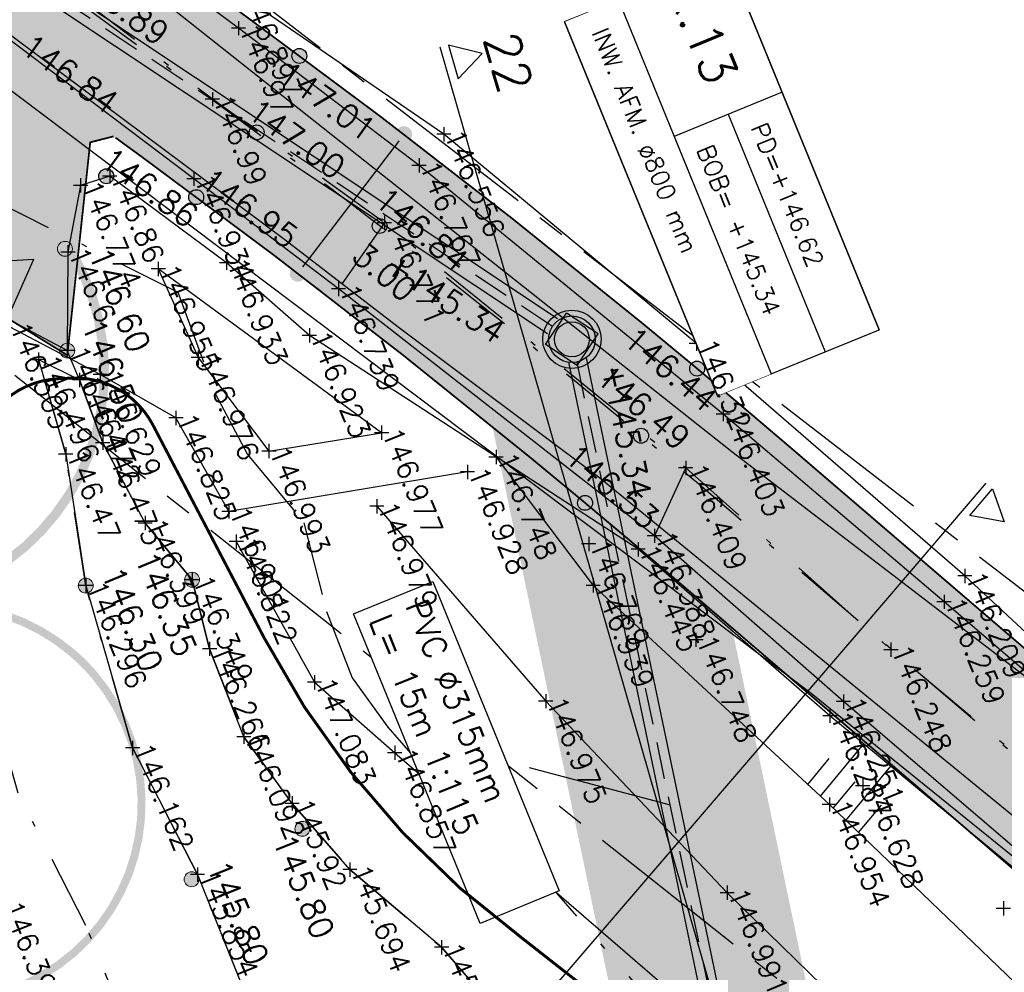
# Model space of a CAD drawing. Header units: metres. Extents: x 189938 to 192675, y 307646 to 311153.
# Tile 33 of 100: x 191644 to 191661, y 309128 to 309144. Entities that reach past the tile are written whole.
import ezdxf

# ---------------------------------------------------------------- set-up
doc = ezdxf.new("R2010")
doc.units = ezdxf.units.M
doc.set_wipeout_variables(frame=1)
for name, pattern in [('1-200 CENTER', [4.28625, 2.8575, -0.47625, 0.47625, -0.47625]), ('1-200 DASHDOT', [2.54, 1.27, -0.635, 0, -0.635]), ('1-200 HIDDEN', [0.9525, 0.635, -0.3175])]:
    doc.linetypes.add(name, pattern=pattern)
for name, color, linetype in [('PH-BEST-BOOM-HANDHAVEN', 98, 'Continuous'), ('PH-BEST-KADASTRALE-GRENS', 240, '1-200 CENTER'), ('PH-BEST-KANTVERHARDING', 252, 'Continuous'), ('PH-BEST-KL-LAAGSPANNING-ENEXIS', 12, '1-200 LAAGSPANNING'), ('PH-BEST-TALUD', 8, 'Continuous'), ('PH-HULPLIJNEN-DPROF', 6, '1-200 DASHDOT'), ('PH-HULPLIJNEN-LPROF', 3, '1-200 DASHDOT'), ('PH-INM-DOORGANG VERWIJDEREN', 240, '1-200 FENCELINE2'), ('PH-INM-HOOGTE', 30, 'Continuous'), ('PH-INM-HOOGTE-AANDUIDING', 30, 'Continuous'), ('PH-INM-KRUIN', 8, 'Continuous'), ('PH-INM-MIDDENLIJN-TALUD', 8, 'Continuous'), ('PH-INM-ONVERHARD', 8, 'Continuous'), ('PH-INM-RASTERHEKWERK HANDHaven', 6, '1-200 HEKWERK'), ('PH-INM-RASTERHEKWERK verwijderen', 240, '1-200 HEKWERK'), ('PH-INM-TEEN', 8, 'Continuous'), ('PH-INM-VLAKVERDICHTINGSLIJN', 8, 'Continuous'), ('PH-INM-WEGAS', 6, '1-200 DASHDOT'), ('PH-NIEUW-AAND-DPROF', 3, 'Continuous'), ('PH-NIEUW-BEPLANTING-GAZON-BERM', 75, 'Continuous'), ('PH-NIEUW-HALFVERHARDING', 9, 'Continuous'), ('PH-NIEUW-HOOGTES', 150, 'Continuous'), ('PH-NIEUW-MAATVOERING', 2, 'Continuous'), ('PH-NIEUW-TEKST', 7, 'Continuous'), ('PH-NIEUW-WEGAS', 2, '1-200 DASHDOT'), ('PH-ONTWERP-WATERBUFFER', 7, 'Continuous'), ('PH-OPBREEK-GAZON-BERM', 75, 'Continuous'), ('PH-OPBREEK-HALFVERHARDING', 252, 'Continuous'), ('PH-RIO-PUT-RWA', 150, 'Continuous'), ('PH-RIO-PUTRAND', 7, 'Continuous'), ('PH-RIO-STRENG-RWA', 150, 'Continuous'), ('PH-RIO-TEKST', 7, 'Continuous'), ('PH-RIO-TEKST-PUTTENSTAAT', 7, 'Continuous'), ('PH-RIO-VLOEIVLAKHOOGTE', 7, 'Continuous')]:
    doc.layers.add(name, color=color, linetype=linetype)
doc.layers.add('PH-BEST-HOOGTE', color=20, linetype='Continuous', lineweight=9)
doc.layers.add('PH-NIEUW - ASFALT XIJKANT', color=115, linetype='Continuous', lineweight=18)
doc.styles.add('1-200', font='romans.shx', dxfattribs={"height": 0.4})
doc.styles.add('ROMANS', font='romans.shx')
doc.linetypes.add('1-200 FENCELINE2', pattern='A,1.27,-0.508,[132,ltypeshp.shx,S=0.508,R=0,X=-0.508,Y=0],-0.508,5.08', length=7.366)
doc.linetypes.add('1-200 HEKWERK', pattern='A,1.5,-0.4,["X",ROMANS,S=0.24,R=0,X=-0.275,Y=-0.12],-0.05', length=1.95)
doc.linetypes.add('1-200 LAAGSPANNING', pattern='A,1.5,-0.6,["LS",ROMANS,S=0.24,R=0,X=-0.45,Y=-0.12],-0.05', length=2.15)
doc.dimstyles.new('BEMATING200', dxfattribs={"dimtxt": 0.4, "dimasz": 0.28, "dimexe": 0.5, "dimexo": 0.1, "dimgap": 0.4, "dimtad": 1, "dimlfac": -0.1, "dimzin": 0, "dimdsep": 46, "dimtxsty": '1-200', "dimblk": 'DOT', "dimcen": 0.09, "dimclrd": 8, "dimclre": 8, "dimclrt": 256, "dimadec": 3, "dimazin": 0, "dimtfac": 1, "dimtmove": 2, "dimatfit": 3, "dimfxl": 1, "dimtolj": 1, "dimtzin": 0, "dimarcsym": 0})

# ---------------------------------------------------------------- blocks, each defined once
blk = doc.blocks.new('*U50')
at = {"const_width": 0.08}
blk.add_lwpolyline([(1.2929, 1.5259, 24.202564), (1.5262, 1.2925, 0.041318)], format="xyb", close=True, dxfattribs=at)
at = {"linetype": 'Continuous', "const_width": 0.25}
blk.add_lwpolyline([(-0.125, 0, 1), (0.125, 0, 1)], format="xyb", close=True, dxfattribs=at)
blk = doc.blocks.new('*U42')
for p, q in [((6.928, 1), (6.928, -1)), ((0, 0), (0, -1))]:
    blk.add_line(p, q)
blk.add_lwpolyline([(0, 2), (6.928, 2), (6.928, -1), (0, -1)], close=True)
blk.add_wipeout([(0, 2), (6.928, 2), (6.928, -1), (0, -1)])
for p, q in [((2.528, 2), (2.528, 0)), ((2.528, 1), (6.928, 1)), ((2.528, 0), (6.928, 0)), ((0, -1), (6.928, -1))]:
    blk.add_line(p, q)
blk.add_lwpolyline([(0, 2), (0, 0), (6.928, 0), (6.928, 2)], close=True)
at = {"style": 'ROMANS'}
for tag, p, height in [('PD', (2.877, 1.265), 0.3), ('P.NR', (0.139, 0.828), 0.6), ('BOB', (2.877, 0.265), 0.3), ('INW.AFM.', (0.338, -0.643), 0.3)]:
    blk.add_attdef(tag, p, '', height=height, dxfattribs=at)
blk = doc.blocks.new('Materialisatie')
blk.add_solid([(-1.04, 0.173), (-1.04, -0.173), (0, 0)])
at = {"style": 'ROMANS'}
blk.add_attdef('MATERIALISATIE', (-2.631, 0.657), '', height=0.4, dxfattribs=at)
blk = doc.blocks.new('Hoogtepunt')
h = blk.add_hatch(color=256)
edge = h.paths.add_edge_path()
edge.add_arc((0, 0), 0.128, 0, 360)
blk.add_circle((0, 0), 0.128)
blk = doc.blocks.new('*U31')
for p, q in [((-0.325, 0.325), (-0.325, -0.325)), ((-0.325, 0.325), (0.325, 0.325)), ((0.325, 0.325), (0.325, -0.325)), ((-0.325, -0.325), (0.325, -0.325))]:
    blk.add_line(p, q)
blk.add_circle((0, 0), 0.3)
blk = doc.blocks.new('_Dot')
at = {"color": 0, "linetype": 'ByBlock', "lineweight": -2}
blk.add_line((-0.5, 0), (-1, 0), dxfattribs=at)
at = {"color": 0, "linetype": 'ByBlock', "const_width": 0.5}
blk.add_lwpolyline([(-0.25, 0, 1), (0.25, 0, 1)], format="xyb", close=True, dxfattribs=at)
blk = doc.blocks.new('*D112')
at = {"layer": 'Defpoints', "color": 0, "transparency": 16777216}
for p in [(191650.26, 309142.226), (191650.26, 309142.226), (191648.442, 309139.84)]:
    blk.add_point(p, dxfattribs=at)
at = {"layer": 'PH-NIEUW-MAATVOERING', "color": 8, "lineweight": -2, "transparency": 16777216}
for p, q in [((191650.34, 309142.165), (191650.658, 309141.923)), ((191648.612, 309140.062), (191650.091, 309142.003)), ((191648.522, 309139.779), (191648.84, 309139.537))]:
    blk.add_line(p, q, dxfattribs=at)
at = {"layer": 'PH-NIEUW-MAATVOERING', "color": 8, "lineweight": -2, "transparency": 16777216, "xscale": 0.28, "yscale": 0.28, "zscale": 0.28}
for p, rotation in [((191650.26, 309142.226), 52.6925906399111), ((191648.442, 309139.84), 232.6925906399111)]:
    blk.add_blockref('_Dot', p, dxfattribs=dict(at, rotation=rotation))
at = {"layer": 'PH-NIEUW-MAATVOERING', "transparency": 16777216, "insert": (191649.926, 309139.865), "char_height": 0.4, "attachment_point": 5, "rotation": 320, "style": '1-200'}
blk.add_mtext('\\A1;3.00', dxfattribs=at)

msp = doc.modelspace()

# ---------------------------------------------------------------- hatches: boundary and pattern name
at = {"layer": 'PH-NIEUW-BEPLANTING-GAZON-BERM', "transparency": 33554534}
h = msp.add_hatch(color=256, dxfattribs=at)
h.dxf.hatch_style = 1
edge = h.paths.add_edge_path()
edge.add_line((191657.044, 309122.57), (191657.142, 309122.59))
edge.add_line((191657.142, 309122.59), (191657.166, 309122.476))
edge.add_arc((191661.935, 309123.473), 4.873, 191.8057, 216.8739)
edge.add_line((191658.037, 309120.549), (191657.957, 309120.489))
edge.add_line((191657.957, 309120.489), (191658.891, 309119.396))
edge.add_line((191658.891, 309119.396), (191655.887, 309133.762))
edge.add_line((191655.887, 309133.762), (191654.938, 309134.576))
edge.add_arc((191558.244, 309021.871), 148.5, 49.37229, 50.63861)
edge.add_arc((191558.244, 309021.871), 148.5, 50.63861, 50.95965)
edge.add_line((191651.779, 309137.212), (191654.445, 309124.463))
edge.add_line((191654.445, 309124.463), (191655.965, 309122.842))
edge.add_line((191655.965, 309122.842), (191655.736, 309123.93))
edge.add_line((191655.736, 309123.93), (191656.715, 309124.135))
edge.add_line((191656.715, 309124.135), (191657.044, 309122.57))
at = {"layer": 'PH-NIEUW-HALFVERHARDING', "transparency": 33554559}
h = msp.add_hatch(color=41, dxfattribs=at)
h.dxf.hatch_style = 1
h.paths.add_polyline_path([(191643.803, 309143.271), (191637.289, 309148.026), (191639.057, 309150.449), (191645.572, 309145.694)])
edge = h.paths.add_edge_path()
edge.add_line((191618, 309164.04), (191616.355, 309161.531))
edge.add_arc((191698.596, 309288.766), 151.5, 237.12232, 238.70875)
edge.add_line((191619.909, 309159.303), (191627.888, 309154.453))
edge.add_arc((191576.728, 309070.281), 98.5, 53.87576, 58.70875, ccw=False)
edge.add_line((191634.798, 309149.844), (191637.289, 309148.026))
edge.add_line((191637.289, 309148.026), (191639.057, 309150.449))
edge.add_line((191639.057, 309150.449), (191636.566, 309152.267))
edge.add_arc((191576.728, 309070.281), 101.5, 53.87576, 58.70875)
edge.add_line((191629.446, 309157.017), (191621.467, 309161.867))
edge.add_arc((191698.596, 309288.766), 148.5, 237.12997, 238.70875, ccw=False)
h = msp.add_hatch(color=41, dxfattribs=at)
h.dxf.hatch_style = 1
h.paths.add_polyline_path([(191644.486, 309138.437), (191644.879, 309142.09), (191645.281, 309142.192), (191643.97, 309143.149), (191640.527, 309145.663), (191640.318, 309145.815), (191641.369, 309143.449), (191642.286, 309139.804)])
h = msp.add_hatch(color=41, dxfattribs=at)
h.dxf.hatch_style = 1
edge = h.paths.add_edge_path()
edge.add_line((191672.118, 309120.889), (191668.113, 309123.569))
edge.add_arc((191685.63, 309149.749), 31.5, 229.3723, 236.2136, ccw=False)
edge.add_line((191665.119, 309125.842), (191654.938, 309134.576))
edge.add_arc((191558.244, 309021.871), 148.5, 49.37229, 50.63861)
edge.add_arc((191558.244, 309021.871), 148.5, 50.63861, 53.87576)
edge.add_line((191645.79, 309141.821), (191643.803, 309143.271))
edge.add_line((191643.803, 309143.271), (191645.572, 309145.694))
edge.add_line((191645.572, 309145.694), (191647.559, 309144.244))
edge.add_arc((191558.244, 309021.871), 151.5, 50.63861, 53.87576, ccw=False)
edge.add_arc((191558.244, 309021.871), 151.5, 49.37229, 50.63861, ccw=False)
edge.add_line((191656.892, 309136.853), (191667.072, 309128.119))
edge.add_arc((191685.63, 309149.749), 28.5, 229.3723, 236.2136)
edge.add_line((191669.781, 309126.062), (191673.786, 309123.382))
edge.add_line((191673.786, 309123.382), (191672.118, 309120.889))
at = {"layer": 'PH-OPBREEK-GAZON-BERM', "transparency": 33554559}
h = msp.add_hatch(color=256, dxfattribs=at)
h.dxf.hatch_style = 1
h.paths.add_polyline_path([(191644.486, 309138.437), (191644.879, 309142.09), (191645.281, 309142.192), (191643.97, 309143.149), (191640.527, 309145.663), (191640.318, 309145.815), (191641.369, 309143.449), (191642.286, 309139.804)])
at = {"layer": 'PH-OPBREEK-GAZON-BERM', "transparency": 33554585}
h = msp.add_hatch(color=256, dxfattribs=at)
h.dxf.hatch_style = 1
h.paths.add_polyline_path([(191655.782, 309134.265), (191654.557, 309135.34), (191651.704, 309137.569), (191654.445, 309124.463), (191655.211, 309123.696), (191656.052, 309122.738), (191656.997, 309121.609), (191657.816, 309120.632), (191658.891, 309119.396)])
at = {"layer": 'PH-OPBREEK-HALFVERHARDING'}
h = msp.add_hatch(dxfattribs=at)
h.set_pattern_fill('AR-CONC', color=256, scale=0.0025)
h.set_pattern_definition([(50, (190983.91485, 307878.36055), (0.45546167, -0.03984771), [0.047625, -0.523875]), (355, (190983.91485, 307878.36055), (-0.08810855, 0.47764211), [0.0381, -0.41910146]), (100.451445, (190983.9528, 307878.35723), (0.36735312, 0.43779438), [0.04047502, -0.44522561]), (46.1842, (190983.91485, 307878.48755), (0.6776976, -0.10510582), [0.0714375, -0.7858125]), (96.635558, (190983.9713, 307878.4788), (0.59351034, 0.6185653), [0.06071256, -0.66783902]), (351.18415, (190983.91485, 307878.48755), (0.59351034, 0.6185653), [0.05714992, -0.62864933]), (21, (190983.97835, 307878.4558), (0.37903598, -0.255662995), [0.047625, -0.523875]), (326, (190983.97835, 307878.4558), (0.15450507, 0.46046992), [0.0381, -0.4191]), (71.451445, (190984.00993, 307878.4345), (0.53354105, 0.20480692), [0.04047502, -0.44522484]), (37.5, (190983.91485, 307878.36055), (0.007721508, 0.211387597), [0, -0.41402, 0, -0.42545, 0, -0.4206875]), (7.5, (190983.91485, 307878.36055), (0.167049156, 0.250451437), [0, -0.24257, 0, -0.404495, 0, -0.1603375]), (327.5, (190983.77324, 307878.36055), (0.338976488, -0.01432186), [0, -0.15875, 0, -0.4953, 0, -0.657225]), (317.5, (190983.70974, 307878.36055), (0.370322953, 0.06356623), [0, -0.206375, 0, -0.32893, 0, -0.466725])])
edge = h.paths.add_edge_path()
edge.add_line((191496.165, 309306.582), (191494.837, 309304.83))
edge.add_line((191494.837, 309304.83), (191500.908, 309300.229))
edge.add_line((191500.908, 309300.229), (191506.868, 309295.289))
edge.add_line((191506.868, 309295.289), (191512.558, 309290.029))
edge.add_line((191512.558, 309290.029), (191518.603, 309283.962))
edge.add_line((191518.603, 309283.962), (191523.12, 309279.205))
edge.add_line((191523.12, 309279.205), (191525.281, 309276.635))
edge.add_line((191525.281, 309276.635), (191530.765, 309270.327))
edge.add_line((191530.765, 309270.327), (191532.93, 309267.632))
edge.add_line((191532.93, 309267.632), (191535.724, 309264.242))
edge.add_line((191535.724, 309264.242), (191537.549, 309261.428))
edge.add_line((191537.549, 309261.428), (191540.038, 309257.553))
edge.add_line((191540.038, 309257.553), (191542.62, 309252.15))
edge.add_line((191542.62, 309252.15), (191546.331, 309242.745))
edge.add_line((191546.331, 309242.745), (191550.709, 309231.693))
edge.add_line((191550.709, 309231.693), (191555, 309223.663))
edge.add_line((191555, 309223.663), (191561.126, 309215.46))
edge.add_line((191561.126, 309215.46), (191570.549, 309203.772))
edge.add_line((191570.549, 309203.772), (191575.759, 309197.873))
edge.add_line((191575.759, 309197.873), (191583.056, 309189.991))
edge.add_line((191583.056, 309189.991), (191588.738, 309184.144))
edge.add_line((191588.738, 309184.144), (191596.833, 309176.977))
edge.add_line((191596.833, 309176.977), (191604.477, 309170.38))
edge.add_line((191604.477, 309170.38), (191609.719, 309166.306))
edge.add_line((191609.719, 309166.306), (191616.353, 309161.659))
edge.add_line((191616.353, 309161.659), (191622.396, 309158.023))
edge.add_line((191622.396, 309158.023), (191627.5, 309154.942))
edge.add_line((191627.5, 309154.942), (191637.145, 309148.394))
edge.add_line((191637.145, 309148.394), (191640.767, 309145.914))
edge.add_line((191640.767, 309145.914), (191646.656, 309141.466))
edge.add_line((191646.656, 309141.466), (191649.139, 309139.574))
edge.add_line((191649.139, 309139.574), (191654.557, 309135.34))
edge.add_line((191654.557, 309135.34), (191657.798, 309132.495))
edge.add_line((191657.798, 309132.495), (191661.881, 309129.005))
edge.add_line((191661.881, 309129.005), (191668.746, 309123.319))
edge.add_line((191668.746, 309123.319), (191671.77, 309121.214))
edge.add_line((191671.77, 309121.214), (191673.98, 309119.645))
edge.add_line((191673.98, 309119.645), (191675.464, 309122.818))
edge.add_line((191675.464, 309122.818), (191673.152, 309123.705))
edge.add_line((191673.152, 309123.705), (191670.702, 309125.302))
edge.add_line((191670.702, 309125.302), (191663.035, 309131.199))
edge.add_line((191663.035, 309131.199), (191659.526, 309134.207))
edge.add_line((191659.526, 309134.207), (191655.737, 309137.429))
edge.add_line((191655.737, 309137.429), (191650.52, 309141.694))
edge.add_line((191650.52, 309141.694), (191647.423, 309144.047))
edge.add_line((191647.423, 309144.047), (191643.04, 309147.297))
edge.add_line((191643.04, 309147.297), (191637.834, 309151.119))
edge.add_line((191637.834, 309151.119), (191629.015, 309157.031))
edge.add_line((191629.015, 309157.031), (191623.481, 309160.352))
edge.add_line((191623.481, 309160.352), (191618.571, 309163.465))
edge.add_line((191618.571, 309163.465), (191610.484, 309168.791))
edge.add_line((191610.484, 309168.791), (191606.073, 309172.074))
edge.add_line((191606.073, 309172.074), (191597.997, 309179.085))
edge.add_line((191597.997, 309179.085), (191591.377, 309185.108))
edge.add_line((191591.377, 309185.108), (191588.287, 309188.232))
edge.add_arc((191850.924, 309447.13), 368.79, 217.08353, 224.58918, ccw=False)
edge.add_line((191556.719, 309224.757), (191552.834, 309232.097))
edge.add_line((191552.834, 309232.097), (191547.857, 309244.32))
edge.add_line((191547.857, 309244.32), (191544.362, 309252.993))
edge.add_line((191544.362, 309252.993), (191541.418, 309259.01))
edge.add_line((191541.418, 309259.01), (191539.343, 309262.365))
edge.add_line((191539.343, 309262.365), (191536.582, 309266.371))
edge.add_line((191536.582, 309266.371), (191534.872, 309268.561))
edge.add_line((191534.872, 309268.561), (191531.482, 309272.562))
edge.add_line((191531.482, 309272.562), (191527.139, 309277.777))
edge.add_line((191527.139, 309277.777), (191524.198, 309281.17))
edge.add_line((191524.198, 309281.17), (191518.055, 309287.803))
edge.add_line((191518.055, 309287.803), (191513.181, 309292.595))
edge.add_line((191513.181, 309292.595), (191508.298, 309296.942))
edge.add_line((191508.298, 309296.942), (191501.453, 309302.606))
edge.add_line((191501.453, 309302.606), (191496.165, 309306.582))

# ---------------------------------------------------------------- linework, layer by layer
at = {"layer": 'PH-BEST-KADASTRALE-GRENS', "flags": 128}
for points in [[(191506.014, 309302.472), (191506.989, 309301.523), (191507.714, 309300.818), (191511.337, 309297.29), (191518.586, 309290.235), (191528.967, 309280.132), (191537.436, 309269.946), (191541.03, 309264.895), (191545.582, 309255.336), (191550.875, 309242.606), (191552.83, 309237.329), (191555.629, 309232.531), (191557.625, 309228.339), (191561.782, 309222.402), (191566.824, 309215.544), (191578.027, 309201.897), (191582.809, 309196.118), (191596.738, 309182.391), (191606.636, 309173.946), (191612.457, 309169.129), (191621.443, 309162.739), (191631.085, 309157.403), (191673.053, 309125.011), (191677.753, 309122.77)], [(191672.332, 309114.615), (191669.273, 309117.762), (191640.835, 309140.265)]]:
    msp.add_lwpolyline(points, dxfattribs=at)
at = {"layer": 'PH-BEST-KANTVERHARDING', "color": 8}
for points in [[(191630.891, 309156.58), (191655.887, 309136.785), (191665.859, 309129.145), (191673.024, 309123.886)], [(191672.42, 309120.372), (191657.246, 309132.635), (191629.21, 309153.759)]]:
    msp.add_lwpolyline(points, dxfattribs=at)
at = {"layer": 'PH-BEST-KL-LAAGSPANNING-ENEXIS'}
msp.add_lwpolyline([(191616.598, 309162.21), (191628.445, 309154.705), (191633.705, 309151.101), (191641.617, 309145.344), (191648.218, 309140.42), (191650.164, 309138.925), (191653.619, 309136.336), (191663.993, 309127.857), (191666.903, 309125.327), (191668.398, 309123.62), (191669.852, 309122.426), (191673.177, 309119.729), (191675.752, 309117.017), (191676.891, 309115.42), (191678.7, 309112.261), (191684.333, 309099.983), (191688.95, 309089.004), (191691.42, 309081.98), (191694.595, 309071.349), (191698.896, 309052.464), (191702.833, 309033.649), (191705.542, 309019.152), (191707.168, 309007.362)], dxfattribs=at)
at = {"layer": 'PH-BEST-TALUD'}
for points in [[(191657.406, 309130.871), (191658.152, 309131.769)], [(191657.186, 309131.075), (191657.553, 309131.518)], [(191657.842, 309130.457), (191658.614, 309131.386)], [(191657.625, 309130.665), (191658.003, 309131.12)], [(191658.059, 309130.249), (191658.452, 309130.722)]]:
    msp.add_lwpolyline(points, dxfattribs=at)
at = {"layer": 'PH-HULPLIJNEN-DPROF'}
for points in [[(191653.103, 309097.278), (191651.562, 309104.196), (191649.708, 309110.529), (191648.199, 309114.492), (191646, 309121.739), (191645.609, 309126.66), (191644.806, 309128.657), (191643.645, 309130.923), (191642.748, 309134.034), (191642.403, 309136.29), (191640.662, 309142.379), (191646.383, 309139.519), (191647.016, 309137.792), (191647.576, 309136.732), (191648.546, 309135.563), (191648.932, 309134.043), (191649.375, 309132.905), (191649.986, 309132.057), (191650.81, 309131.115), (191652.388, 309129.778), (191654.223, 309127.659), (191657.002, 309124.874), (191659.442, 309121.961), (191662.467, 309118.489)], [(191655.146, 309097.765), (191653.597, 309104.72), (191651.7, 309111.199), (191650.187, 309115.171), (191648.075, 309122.131), (191647.677, 309127.146), (191646.719, 309129.529), (191645.606, 309131.7), (191644.803, 309134.485), (191644.459, 309136.739), (191643.994, 309138.365), (191644.698, 309138.013), (191645.093, 309136.936), (191645.821, 309135.558), (191646.627, 309134.587), (191646.928, 309133.401), (191647.515, 309131.893), (191648.341, 309130.749), (191649.333, 309129.614), (191650.907, 309128.281), (191652.684, 309126.228), (191655.451, 309123.455), (191657.845, 309120.597), (191660.946, 309117.038)]]:
    msp.add_lwpolyline(points, dxfattribs=at)
at = {"layer": 'PH-HULPLIJNEN-LPROF'}
for points in [[(191646.975, 309142.83), (191646.967, 309142.819)], [(191649.925, 309140.711), (191649.139, 309139.574)], [(191655.095, 309136.504), (191654.557, 309135.34)], [(191658.614, 309133.386), (191658.621, 309133.394)]]:
    msp.add_lwpolyline(points, dxfattribs=at)
at = {"layer": 'PH-INM-DOORGANG VERWIJDEREN', "ltscale": 0.2}
msp.add_line((191651.351, 309136.435), (191647.257, 309135.759), dxfattribs=at)
at = {"layer": 'PH-INM-HOOGTE', "flags": 128}
for points in [[(191651.066, 309142.227), (191650.822, 309142.227)], [(191650.944, 309142.349), (191650.944, 309142.105)], [(191645.214, 309141.63), (191645.214, 309141.386)], [(191644.836, 309141.351), (191644.592, 309141.351)], [(191644.714, 309141.473), (191644.714, 309141.229)], [(191645.336, 309141.508), (191645.092, 309141.508)], [(191644.619, 309140.206), (191644.375, 309140.206)], [(191644.497, 309140.328), (191644.497, 309140.084)], [(191646.047, 309140.04), (191646.047, 309139.796)], [(191647.339, 309140.025), (191647.095, 309140.025)], [(191647.217, 309140.147), (191647.217, 309139.903)], [(191646.169, 309139.918), (191645.925, 309139.918)], [(191648.639, 309138.899), (191648.639, 309138.655)], [(191648.761, 309138.777), (191648.517, 309138.777)], [(191655.277, 309138.759), (191655.277, 309138.515)], [(191643.994, 309138.487), (191643.994, 309138.243)], [(191644.608, 309138.516), (191644.364, 309138.516)], [(191644.486, 309138.638), (191644.486, 309138.394)], [(191646.731, 309138.518), (191646.731, 309138.274)], [(191655.399, 309138.637), (191655.155, 309138.637)], [(191644.116, 309138.365), (191643.872, 309138.365)], [(191646.853, 309138.396), (191646.609, 309138.396)], [(191649.878, 309137.231), (191649.878, 309136.987)], [(191650, 309137.109), (191649.756, 309137.109)], [(191644.459, 309136.861), (191644.459, 309136.617)], [(191648.066, 309136.794), (191647.822, 309136.794)], [(191647.944, 309136.916), (191647.944, 309136.672)], [(191651.841, 309136.812), (191651.841, 309136.568)], [(191644.581, 309136.739), (191644.337, 309136.739)], [(191651.963, 309136.69), (191651.719, 309136.69)], [(191651.351, 309136.557), (191651.351, 309136.313)], [(191651.473, 309136.435), (191651.229, 309136.435)], [(191649.795, 309135.968), (191649.795, 309135.724)], [(191649.917, 309135.846), (191649.673, 309135.846)], [(191653.43, 309135.322), (191653.43, 309135.078)], [(191653.552, 309135.2), (191653.308, 309135.2)], [(191654.401, 309135.108), (191654.157, 309135.108)], [(191654.279, 309135.23), (191654.279, 309134.986)], [(191659.881, 309134.773), (191659.881, 309134.529)], [(191644.803, 309134.607), (191644.803, 309134.363)], [(191660.003, 309134.651), (191659.759, 309134.651)], [(191644.925, 309134.485), (191644.681, 309134.485)], [(191655.269, 309133.678), (191655.269, 309133.434)], [(191655.391, 309133.556), (191655.147, 309133.556)], [(191652.693, 309132.625), (191652.693, 309132.381)], [(191652.815, 309132.503), (191652.571, 309132.503)], [(191657.691, 309132.253), (191657.447, 309132.253)], [(191657.569, 309132.375), (191657.569, 309132.131)], [(191645.606, 309131.822), (191645.606, 309131.578)], [(191645.728, 309131.7), (191645.484, 309131.7)], [(191658.252, 309131.05), (191658.008, 309131.05)], [(191658.13, 309131.172), (191658.13, 309130.928)], [(191646.841, 309129.529), (191646.597, 309129.529)], [(191646.719, 309129.651), (191646.719, 309129.407)], [(191655.927, 309129.217), (191655.683, 309129.217)], [(191655.805, 309129.339), (191655.805, 309129.095)], [(191660.544, 309129.07), (191660.544, 309128.826)], [(191660.666, 309128.948), (191660.422, 309128.948)]]:
    msp.add_lwpolyline(points, dxfattribs=at)
at = {"layer": 'PH-INM-HOOGTE'}
for p in [(191650.944, 309142.227), (191644.714, 309141.351), (191645.214, 309141.508), (191644.497, 309140.206), (191647.217, 309140.025), (191646.047, 309139.918), (191648.639, 309138.777), (191644.486, 309138.516), (191655.277, 309138.637), (191643.994, 309138.365), (191646.731, 309138.396), (191649.878, 309137.109), (191647.944, 309136.794), (191644.459, 309136.739), (191651.841, 309136.69), (191651.351, 309136.435), (191649.795, 309135.846), (191653.43, 309135.2), (191654.279, 309135.108), (191659.881, 309134.651), (191644.803, 309134.485), (191655.269, 309133.556), (191652.693, 309132.503), (191657.569, 309132.253), (191645.606, 309131.7), (191658.13, 309131.05), (191646.719, 309129.529), (191655.805, 309129.217), (191660.544, 309128.948)]:
    msp.add_point(p, dxfattribs=at)
at = {"layer": 'PH-INM-HOOGTE-AANDUIDING', "flags": 128}
for points in [[(191647.423, 309144.169), (191647.423, 309143.925)], [(191647.545, 309144.047), (191647.301, 309144.047)], [(191646.975, 309142.952), (191646.975, 309142.708)], [(191647.097, 309142.83), (191646.853, 309142.83)], [(191650.642, 309141.694), (191650.398, 309141.694)], [(191650.52, 309141.816), (191650.52, 309141.572)], [(191646.656, 309141.588), (191646.656, 309141.344)], [(191646.778, 309141.466), (191646.534, 309141.466)], [(191650.047, 309140.711), (191649.803, 309140.711)], [(191649.925, 309140.833), (191649.925, 309140.589)], [(191649.139, 309139.696), (191649.139, 309139.452)], [(191649.261, 309139.574), (191649.017, 309139.574)], [(191645.05, 309138.231), (191645.05, 309137.987)], [(191644.82, 309138.013), (191644.576, 309138.013)], [(191644.698, 309138.135), (191644.698, 309137.891)], [(191645.172, 309138.109), (191644.928, 309138.109)], [(191646.35, 309137.483), (191646.35, 309137.239)], [(191655.737, 309137.551), (191655.737, 309137.307)], [(191646.472, 309137.361), (191646.228, 309137.361)], [(191655.859, 309137.429), (191655.615, 309137.429)], [(191645.093, 309137.058), (191645.093, 309136.814)], [(191645.215, 309136.936), (191644.971, 309136.936)], [(191655.095, 309136.626), (191655.095, 309136.382)], [(191655.217, 309136.504), (191654.973, 309136.504)], [(191647.257, 309135.881), (191647.257, 309135.637)], [(191645.821, 309135.68), (191645.821, 309135.436)], [(191647.379, 309135.759), (191647.135, 309135.759)], [(191645.943, 309135.558), (191645.699, 309135.558)], [(191654.557, 309135.462), (191654.557, 309135.218)], [(191647.384, 309135.362), (191647.384, 309135.118)], [(191654.679, 309135.34), (191654.435, 309135.34)], [(191647.506, 309135.24), (191647.262, 309135.24)], [(191646.627, 309134.709), (191646.627, 309134.465)], [(191653.506, 309134.611), (191653.506, 309134.367)], [(191646.749, 309134.587), (191646.505, 309134.587)], [(191653.628, 309134.489), (191653.384, 309134.489)], [(191659.526, 309134.329), (191659.526, 309134.085)], [(191659.648, 309134.207), (191659.404, 309134.207)], [(191646.928, 309133.523), (191646.928, 309133.279)], [(191658.614, 309133.508), (191658.614, 309133.264)], [(191647.05, 309133.401), (191646.806, 309133.401)], [(191658.736, 309133.386), (191658.492, 309133.386)], [(191648.727, 309132.95), (191648.727, 309132.706)], [(191648.849, 309132.828), (191648.605, 309132.828)], [(191657.798, 309132.617), (191657.798, 309132.373)], [(191657.92, 309132.495), (191657.676, 309132.495)], [(191647.637, 309131.893), (191647.393, 309131.893)], [(191647.515, 309132.015), (191647.515, 309131.771)], [(191648.463, 309130.749), (191648.219, 309130.749)], [(191648.341, 309130.871), (191648.341, 309130.627)], [(191657.68, 309130.73), (191657.436, 309130.73)], [(191657.558, 309130.852), (191657.558, 309130.608)], [(191650.907, 309128.403), (191650.907, 309128.159)], [(191651.029, 309128.281), (191650.785, 309128.281)]]:
    msp.add_lwpolyline(points, dxfattribs=at)
at = {"layer": 'PH-INM-HOOGTE-AANDUIDING'}
for p in [(191647.423, 309144.047), (191646.975, 309142.83), (191650.52, 309141.694), (191646.656, 309141.466), (191649.925, 309140.711), (191649.139, 309139.574), (191644.698, 309138.013), (191645.05, 309138.109), (191646.35, 309137.361), (191655.737, 309137.429), (191645.093, 309136.936), (191655.095, 309136.504), (191647.257, 309135.759), (191645.821, 309135.558), (191654.557, 309135.34), (191647.384, 309135.24), (191646.627, 309134.587), (191653.506, 309134.489), (191659.526, 309134.207), (191646.928, 309133.401), (191658.614, 309133.386), (191648.727, 309132.828), (191657.798, 309132.495), (191647.515, 309131.893), (191648.341, 309130.749), (191657.558, 309130.73), (191650.907, 309128.281)]:
    msp.add_point(p, dxfattribs=at)
at = {"layer": 'PH-INM-KRUIN'}
msp.add_lwpolyline([(191647.384, 309135.24), (191648.727, 309132.828), (191650.103, 309131.618), (191655.235, 309127.185), (191659.584, 309123.373), (191664.179, 309118.456), (191667.618, 309114.639), (191669.721, 309112.527), (191670.864, 309110.445), (191674.469, 309104.126), (191677.339, 309099.206), (191681.86, 309091.527), (191683.638, 309087.286), (191684.918, 309084.087), (191685.196, 309081.16), (191684.925, 309079.713), (191684.661, 309078.011), (191684.231, 309076.198), (191684.142, 309074.258), (191684.151, 309071.728), (191684.895, 309070.69)], dxfattribs=at)
at = {"layer": 'PH-INM-MIDDENLIJN-TALUD'}
msp.add_lwpolyline([(191649.795, 309135.846), (191652.693, 309132.503), (191655.805, 309129.217), (191661.641, 309123.522), (191665.345, 309120.247), (191669.746, 309115.134), (191673.19, 309110.001), (191676.027, 309105.838), (191680.714, 309097.195), (191683.2, 309092.328), (191685.816, 309086.469), (191687.031, 309081.486), (191687.428, 309079.281), (191687.882, 309077.739), (191688.268, 309074.471), (191688.798, 309071.638)], dxfattribs=at)
at = {"layer": 'PH-INM-ONVERHARD'}
for points in [[(191678.064, 309113.883), (191676.809, 309116.285), (191675.413, 309118.143), (191673.98, 309119.645), (191671.77, 309121.214), (191668.746, 309123.319), (191661.881, 309129.005), (191657.798, 309132.495), (191654.557, 309135.34), (191649.139, 309139.574), (191646.656, 309141.466), (191640.767, 309145.914), (191637.145, 309148.394), (191627.5, 309154.942), (191622.396, 309158.023), (191616.353, 309161.659), (191609.719, 309166.306), (191604.477, 309170.38), (191596.833, 309176.977), (191588.738, 309184.144), (191583.056, 309189.991), (191575.759, 309197.873), (191570.549, 309203.772), (191561.126, 309215.46)], [(191673.152, 309123.705), (191670.702, 309125.302), (191663.035, 309131.199), (191659.526, 309134.207), (191655.737, 309137.429), (191650.52, 309141.694), (191647.423, 309144.047), (191643.04, 309147.297), (191637.834, 309151.119), (191629.015, 309157.031), (191623.481, 309160.352)]]:
    msp.add_lwpolyline(points, dxfattribs=at)
at = {"layer": 'PH-INM-RASTERHEKWERK HANDHaven'}
msp.add_lwpolyline([(191657.558, 309130.73), (191662.341, 309126.137), (191666.725, 309122.008), (191670.996, 309117.783), (191673.144, 309114.462), (191674.207, 309112.936)], dxfattribs=at)
at = {"layer": 'PH-INM-RASTERHEKWERK verwijderen', "flags": 128}
for points in [[(191647.257, 309135.759), (191646.35, 309137.361), (191645.05, 309138.109), (191643.494, 309138.927), (191641.179, 309140.22)], [(191651.841, 309136.69), (191653.506, 309134.489), (191657.558, 309130.73)]]:
    msp.add_lwpolyline(points, dxfattribs=at)
at = {"layer": 'PH-INM-TEEN'}
msp.add_lwpolyline([(191660.946, 309117.038), (191657.845, 309120.597), (191655.451, 309123.455), (191652.684, 309126.228), (191650.907, 309128.281), (191649.333, 309129.614), (191648.341, 309130.749), (191647.515, 309131.893), (191646.928, 309133.401), (191646.627, 309134.587), (191645.821, 309135.558), (191645.093, 309136.936), (191644.698, 309138.013), (191644.486, 309138.516)], dxfattribs=at)
at = {"layer": 'PH-INM-VLAKVERDICHTINGSLIJN'}
for points in [[(191673.202, 309124.016), (191671.078, 309125.608), (191663.285, 309131.49), (191659.881, 309134.651), (191655.277, 309138.637), (191650.944, 309142.227), (191647.464, 309144.619), (191643.278, 309147.717), (191637.756, 309151.864), (191629.187, 309157.477), (191623.486, 309160.9)], [(191661.732, 309128.799), (191657.569, 309132.253), (191654.279, 309135.108), (191648.639, 309138.777), (191647.217, 309140.025), (191645.214, 309141.508), (191644.714, 309141.351), (191644.497, 309140.206), (191644.486, 309138.516), (191642.752, 309139.434), (191642.286, 309139.804), (191642.19, 309140.681), (191641.369, 309143.449), (191639.539, 309146.346), (191626.993, 309154.304), (191622.334, 309157.04), (191615.224, 309160.749)], [(191643.994, 309138.365), (191644.459, 309136.739), (191644.803, 309134.485), (191645.606, 309131.7), (191646.719, 309129.529), (191647.677, 309127.146), (191648.075, 309122.131), (191650.187, 309115.171), (191651.7, 309111.199), (191653.597, 309104.72), (191655.146, 309097.765)]]:
    msp.add_lwpolyline(points, dxfattribs=at)
msp.add_lwpolyline([(191647.944, 309136.794), (191649.878, 309137.109), (191646.047, 309139.918), (191646.731, 309138.396), (191647.944, 309136.794)], close=True, dxfattribs=at)
at = {"layer": 'PH-INM-WEGAS', "flags": 128}
msp.add_lwpolyline([(191672.405, 309122.401), (191669.712, 309124.354), (191662.499, 309130.132), (191658.614, 309133.386), (191655.095, 309136.504), (191649.925, 309140.711), (191646.975, 309142.83), (191642.194, 309146.486), (191637.499, 309149.795), (191628.326, 309155.947), (191622.986, 309159.092), (191617.404, 309162.704), (191610.059, 309167.485), (191605.157, 309171.407), (191597.304, 309178.082), (191590.394, 309184.407), (191583.901, 309190.831), (191576.941, 309198.561), (191570.997, 309205.22), (191562.278, 309216.021), (191555.036, 309225.137), (191551.865, 309231.932), (191547.115, 309243.541), (191543.436, 309252.705), (191540.702, 309258.312), (191538.49, 309262.064), (191536.097, 309265.387), (191533.748, 309268.233), (191531.085, 309271.595), (191526.298, 309277.303), (191523.672, 309280.255), (191517.146, 309287.312), (191513.074, 309291.263), (191507.494, 309296.297), (191501.394, 309301.484), (191495.191, 309305.923), (191487.52, 309311.551), (191482.214, 309315.117), (191475.383, 309319.106), (191468.282, 309322.983), (191463.276, 309325.477), (191455.397, 309329.792), (191447.429, 309334.37), (191441.192, 309337.944), (191436.304, 309341.066), (191427.665, 309347.971), (191419.199, 309355.291), (191412.347, 309361.383), (191403.17, 309368.573), (191400.862, 309370.411), (191388.059, 309380.27), (191384.719, 309383.501), (191377.624, 309391.422), (191370.552, 309400.822), (191363.262, 309410.363), (191355.543, 309419.56), (191345.734, 309431.14), (191337.865, 309441.243), (191332.985, 309448.036), (191329.614, 309452.929), (191326.786, 309457.116), (191322.837, 309463.408), (191318.762, 309469.999), (191316.154, 309473.885), (191312.162, 309479.652), (191307.761, 309484.8), (191303.577, 309489.284), (191299.05, 309493.465), (191297.56, 309494.769), (191295, 309496.951), (191292.788, 309498.744)], dxfattribs=at)
at = {"layer": 'PH-NIEUW - ASFALT XIJKANT', "const_width": 0.03}
msp.add_lwpolyline([(191640.336, 309145.776), (191641.369, 309143.449), (191642.286, 309139.804), (191644.486, 309138.437), (191644.879, 309142.09), (191645.281, 309142.192)], dxfattribs=at)
at = {"layer": 'PH-NIEUW-AAND-DPROF', "color": 1}
for points in [[(191652.349, 309138.624), (191650.883, 309143.722)], [(191660.245, 309136.241), (191658.149, 309133.798)], [(191658.149, 309133.798), (191644.595, 309118)]]:
    msp.add_lwpolyline(points, dxfattribs=at)
at = {"layer": 'PH-NIEUW-AAND-DPROF', "color": 7}
for points in [[(191651.189, 309143.181), (191651.605, 309143.613), (191651.023, 309143.758)], [(191660.359, 309136.144), (191660.558, 309135.578), (191659.969, 309135.688)]]:
    msp.add_lwpolyline(points, close=True, dxfattribs=at)
at = {"layer": 'PH-NIEUW-AAND-DPROF', "color": 8}
msp.add_lwpolyline([(191684.479, 309026.82), (191652.349, 309138.624)], dxfattribs=at)
at = {"layer": 'PH-NIEUW-TEKST'}
for points in [[(191642.863, 309140.025), (191643.911, 309140.087)], [(191643.448, 309139.041), (191643.911, 309140.087)]]:
    msp.add_lwpolyline(points, dxfattribs=at)
at = {"layer": 'PH-RIO-PUT-RWA', "linetype": 'Continuous'}
for radius in [0.5, 0.4]:
    msp.add_circle((191653.141, 309138.711), radius, dxfattribs=at)
at = {"layer": 'PH-RIO-STRENG-RWA', "linetype": 'Continuous'}
for p, q in [((191652.895, 309139.064), (191611.699, 309166.494)), ((191652.721, 309138.802), (191611.524, 309166.232)), ((191653.081, 309138.316), (191656.094, 309123.908)), ((191653.386, 309138.395), (191656.402, 309123.972))]:
    msp.add_line(p, q, dxfattribs=at)
at = {"layer": 'PH-RIO-STRENG-RWA', "linetype": '1-200 HIDDEN'}
for p, q in [((191652.808, 309138.933), (191611.638, 309166.345)), ((191653.224, 309138.32), (191656.248, 309123.94))]:
    msp.add_line(p, q, dxfattribs=at)
at = {"layer": 'PH-RIO-TEKST'}
msp.add_line((191652.409, 309131.368), (191654.828, 309130.723), dxfattribs=at)

# ---------------------------------------------------------------- block references
at = {"layer": 'PH-BEST-BOOM-HANDHAVEN'}
for p, xscale, yscale, zscale in [((191641.122, 309138.161), 2, 2, 2), ((191642.361, 309130.748), 1.7, 1.7, 1.7)]:
    msp.add_blockref('*U50', p, dxfattribs=dict(at, xscale=xscale, yscale=yscale, zscale=zscale))
at = {"layer": 'PH-BEST-HOOGTE', "rotation": 63.43911204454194}
for p in [(191644.446, 309140.263), (191644.486, 309138.516), (191644.803, 309134.485), (191646.627, 309134.587), (191648.518, 309130.313), (191646.618, 309129.448)]:
    msp.add_blockref('Hoogtepunt', p, dxfattribs=at)
at = {"layer": 'PH-NIEUW-HOOGTES', "rotation": 117.6427999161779}
for p in [(191648.466, 309143.572), (191647.734, 309142.259), (191645.155, 309141.508), (191646.697, 309141.149), (191649.844, 309140.654), (191654.329, 309137.056), (191653.368, 309135.905)]:
    msp.add_blockref('Hoogtepunt', p, dxfattribs=at)
at = {"layer": 'PH-RIO-TEKST', "rotation": 281.8110019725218}
msp.add_blockref('Materialisatie', (191655.042, 309129.705), dxfattribs=at)

# ---------------------------------------------------------------- texts
at = {"layer": 'PH-INM-HOOGTE', "style": 'ROMANS'}
for s, p in [('146.897', (191647.464, 309144.619)), ('146.97', (191647.423, 309144.047)), ('146.99', (191646.975, 309142.83)), ('146.556', (191650.944, 309142.227)), ('146.767', (191650.52, 309141.694)), ('146.86', (191645.214, 309141.508)), ('146.934', (191646.656, 309141.466)), ('146.774', (191644.714, 309141.351)), ('146.771', (191649.925, 309140.711)), ('146.6', (191644.497, 309140.206)), ('146.933', (191647.217, 309140.025)), ('146.955', (191646.047, 309139.918)), ('146.739', (191649.139, 309139.574)), ('146.505', (191643.494, 309138.927)), ('146.923', (191648.639, 309138.777)), ('146.464', (191644.486, 309138.516)), ('146.496', (191643.994, 309138.365)), ('146.976', (191646.731, 309138.396)), ('146.629', (191645.05, 309138.109)), ('146.472', (191644.698, 309138.013)), ('146.403', (191655.737, 309137.429)), ('146.825', (191646.35, 309137.361)), ('146.977', (191649.878, 309137.109)), ('146.475', (191645.093, 309136.936)), ('146.47', (191644.459, 309136.739)), ('146.993', (191647.944, 309136.794)), ('146.748', (191651.841, 309136.69)), ('146.928', (191651.351, 309136.435)), ('146.409', (191655.095, 309136.504)), ('146.901', (191647.257, 309135.759)), ('146.399', (191645.821, 309135.558)), ('146.822', (191647.384, 309135.24)), ('146.769', (191653.43, 309135.2)), ('146.388', (191654.557, 309135.34)), ('146.445', (191654.279, 309135.108)), ('146.349', (191646.627, 309134.587)), ('146.209', (191659.881, 309134.651)), ('146.296', (191644.803, 309134.485)), ('146.939', (191653.506, 309134.489)), ('146.259', (191659.526, 309134.207)), ('146.748', (191655.269, 309133.556)), ('146.266', (191646.928, 309133.401)), ('146.248', (191658.614, 309133.386)), ('146.251', (191657.798, 309132.495)), ('146.287', (191657.569, 309132.253)), ('146.092', (191647.515, 309131.893)), ('146.162', (191645.606, 309131.7)), ('146.628', (191658.13, 309131.05)), ('145.92', (191648.341, 309130.749)), ('146.954', (191657.558, 309130.73)), ('145.854', (191646.719, 309129.529)), ('146.991', (191655.805, 309129.217)), ('146.399', (191643.361, 309128.998)), ('145.594', (191650.907, 309128.281))]:
    msp.add_text(s, height=0.35, rotation=292.227, dxfattribs=at).set_placement(p)
at = {"layer": 'PH-NIEUW-AAND-DPROF', "color": 3, "style": 'ROMANS'}
msp.add_text('22', height=0.6, rotation=286.0337, dxfattribs=at).set_placement((191651.623, 309143.874))
at = {"layer": 'PH-NIEUW-HOOGTES', "style": 'ROMANS'}
for s, rotation, p in [('146.89', 323.8758, (191644.517, 309144.838)), ('146.84', 323.8758, (191643.655, 309143.658)), ('147.01', 323.8758, (191648.065, 309143.189)), ('147.00', 323.8758, (191647.537, 309142.544)), ('146.86', 323.8758, (191645.017, 309141.71)), ('146.95', 323.8758, (191646.732, 309141.355)), ('146.84', 319.3723, (191649.723, 309141.051)), ('146.60', 292.227, (191644.844, 309140.187)), ('146.50', 292.227, (191644.719, 309138.963)), ('146.53', 319.3723, (191652.983, 309136.649)), ('146.35', 292.227, (191645.638, 309134.972)), ('146.30', 292.227, (191645.058, 309134.709)), ('145.80', 292.227, (191647.999, 309130.127)), ('145.80', 292.227, (191646.872, 309129.675))]:
    msp.add_text(s, height=0.4, rotation=rotation, dxfattribs=at).set_placement(p)
at = {"layer": 'PH-RIO-VLOEIVLAKHOOGTE', "style": 'ROMANS'}
msp.add_text('+145.34', height=0.4, rotation=326.343, dxfattribs=at).set_placement((191649.889, 309139.904))

# ---------------------------------------------------------------- dimensions: what is measured, and where the dimension line sits
at = {"layer": 'PH-NIEUW-MAATVOERING'}
dim = msp.add_linear_dim(base=(191650.26, 309142.226), p1=(191648.442, 309139.84), p2=(191650.26, 309142.226), angle=52.6926, dimstyle='BEMATING200', dxfattribs=at)
dim.commit()
dim.dimension.update_dxf_attribs({"geometry": '*D112', "text_midpoint": (191649.926, 309139.865), "dimtype": 161, "text_rotation": 320})

# ---------------------------------------------------------------- next in the draw order: texts
at = {"layer": 'PH-RIO-TEKST', "insert": (191650.646, 309134.295), "char_height": 0.4, "attachment_point": 1, "rotation": 292.2269, "style": 'ROMANS', "bg_fill": 19, "box_fill_scale": 1.5, "bg_fill_color": 256, "bg_fill_transparency": 0}
msp.add_mtext_dynamic_manual_height_columns('\\A1;PVC %%C315mm \\PL= 15m 1:115', width=5.33479, gutter_width=1, heights=[0], dxfattribs=at)

# ---------------------------------------------------------------- next in the draw order: linework, layer by layer
at = {"layer": 'PH-INM-HOOGTE-AANDUIDING', "flags": 128}
for points in [[(191650.103, 309131.74), (191650.103, 309131.496)], [(191650.225, 309131.618), (191649.981, 309131.618)], [(191649.333, 309129.736), (191649.333, 309129.492)], [(191649.455, 309129.614), (191649.211, 309129.614)]]:
    msp.add_lwpolyline(points, dxfattribs=at)
at = {"layer": 'PH-INM-HOOGTE-AANDUIDING'}
for p in [(191650.103, 309131.618), (191649.333, 309129.614)]:
    msp.add_point(p, dxfattribs=at)
at = {"layer": 'PH-NIEUW - ASFALT XIJKANT', "const_width": 0.03}
msp.add_lwpolyline([(191645.572, 309145.694), (191645.572, 309145.694), (191647.559, 309144.244, -0.014126), (191654.327, 309139.005, -0.005525), (191656.892, 309136.853), (191667.072, 309128.119, 0.02986), (191669.781, 309126.062), (191673.786, 309123.382), (191672.118, 309120.889), (191668.113, 309123.569, -0.02986), (191665.119, 309125.842), (191654.938, 309134.576, 0.005525), (191652.424, 309136.686, 0.014126), (191645.79, 309141.821), (191645.313, 309142.169)], format="xyb", dxfattribs=at)
at = {"layer": 'PH-NIEUW-WEGAS', "flags": 128}
msp.add_lwpolyline([(191692.819, 309083.032, 0.032165), (191688.251, 309095.046), (191679.322, 309114.64, 0.139266), (191672.952, 309122.136), (191668.947, 309124.816, -0.02986), (191666.096, 309126.98), (191655.915, 309135.715, 0.005525), (191653.375, 309137.846, 0.014126), (191646.675, 309143.032), (191646.309, 309143.299), (191638.173, 309149.237), (191635.682, 309151.055, 0.021091), (191628.667, 309155.735), (191620.688, 309160.585, -0.008572), (191616.339, 309163.331, -0.042184), (191596.453, 309178.917), (191587.078, 309187.634, -0.030599), (191578.648, 309196.493), (191560.147, 309218.487, -0.03581), (191555.945, 309224.276, -0.016359), (191554.31, 309227.109), (191552.307, 309230.858, -0.028408), (191550.875, 309233.949), (191544.011, 309251.277, 0.017081), (191542.372, 309255.033, 0.017081)], format="xyb", dxfattribs=at)

# ---------------------------------------------------------------- next in the draw order: texts
at = {"layer": 'PH-INM-HOOGTE', "style": 'ROMANS'}
for s, p in [('146.979', (191649.795, 309135.846)), ('147.083', (191648.727, 309132.828)), ('146.975', (191652.693, 309132.503)), ('146.857', (191650.103, 309131.618)), ('145.694', (191649.333, 309129.614))]:
    msp.add_text(s, height=0.35, rotation=292.227, dxfattribs=at).set_placement(p)

# ---------------------------------------------------------------- next in the draw order: block references
at = {"layer": 'PH-RIO-TEKST-PUTTENSTAAT', "rotation": 292.227}
msp.add_blockref('*U42', (191653.942, 309144.532), dxfattribs=at).add_auto_attribs({'P.NR': 'R.13', 'PD': 'PD=+146.62', 'BOB': 'BOB= +145.34', 'INW.AFM.': 'INW. AFM. ø800 mm'})

# ---------------------------------------------------------------- next in the draw order: linework, layer by layer
at = {"layer": 'PH-ONTWERP-WATERBUFFER', "color": 150, "linetype": '1-200 HIDDEN', "ltscale": 2, "flags": 128}
msp.add_lwpolyline([(191657.379, 309124.149, 0.05, 0.05, 0), (191659.846, 309121.6, 0.05, 0.05, 0), (191662.355, 309118.619, 0.05, 0.05, 0), (191662.901, 309118.04, 0.05, 0.05, 0), (191665.677, 309115.401, 0.05, 0.05, -0.086488), (191668.745, 309111.263, 0.05, 0.05, 0), (191669.074, 309110.609, 0.05, 0.05, 0.042932), (191670.094, 309109.232, 0.05, 0.05, -0.054433), (191672.597, 309105.684, 0.05, 0.05, 0), (191677.41, 309096.991, 0.05, 0.05, -0.074925), (191681.566, 309085.818, 0.05, 0.05, 0), (191689.091, 309049.904, 0.05, 0.05, -0.405012), (191683.073, 309040.371, 0.05, 0.05, 0), (191680.694, 309039.794, 0.05, 0.05, -0.386487), (191671.131, 309045.013, 0.05, 0.05, 0), (191660.241, 309076.431, 0.05, 0.05, 0.404715), (191650.31, 309081.452, 0.05, 0.05, 0), (191643.147, 309079.234, 0.05, 0.05, 0), (191642.184, 309084.129, 0.05, 0.05, 0), (191642.782, 309084.293, 0.05, 0.05, 0.434524), (191646.185, 309090.763, 0.05, 0.05, 0), (191642.278, 309101.96, 0.05, 0.05, 0), (191639.679, 309109.602, 0.05, 0.05, -0.055888), (191638.723, 309113.955, 0.05, 0.05, 0), (191638.276, 309118.211, 0.05, 0.05, -0.130008), (191638.668, 309120.738, 0.05, 0.05, 0), (191642.757, 309130.079, 0.05, 0.05, 0.170777), (191643.136, 309132.978, 0.05, 0.05, -0.037176), (191642.907, 309135.55, 0.05, 0.05, 0), (191642.902, 309136.529, 0.05, 0.05, -0.400571), (191644.325, 309138.034, 0.05, 0.05, 0), (191644.548, 309138.045, 0.05, 0.05, -0.29319), (191645.954, 309137.242, 0.05, 0.05, 0), (191647.863, 309133.589, 0.05, 0.05, 0.114687), (191652.289, 309128.437, 0.05, 0.05, -0.025294), (191657.139, 309124.361, 0, 0, 0)], format="xyseb", dxfattribs=at)

# ---------------------------------------------------------------- next in the draw order: block references
at = {"layer": 'PH-NIEUW-HOOGTES', "rotation": 117.6427999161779}
msp.add_blockref('Hoogtepunt', (191655.29, 309138.208), dxfattribs=at)
at = {"layer": 'PH-RIO-PUTRAND', "rotation": 146.3842657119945}
msp.add_blockref('*U31', (191653.141, 309138.711), dxfattribs=at)

# ---------------------------------------------------------------- next in the draw order: texts
at = {"layer": 'PH-INM-HOOGTE', "style": 'ROMANS'}
msp.add_text('146.32', height=0.35, rotation=292.227, dxfattribs=at).set_placement((191655.277, 309138.637))
at = {"layer": 'PH-NIEUW-HOOGTES', "style": 'ROMANS'}
for s, p in [('146.44', (191653.989, 309138.659)), ('146.49', (191653.522, 309138.007))]:
    msp.add_text(s, height=0.4, rotation=319.3723, dxfattribs=at).set_placement(p)
at = {"layer": 'PH-RIO-VLOEIVLAKHOOGTE', "style": 'ROMANS'}
msp.add_text('+145.34', height=0.4, rotation=281.811, dxfattribs=at).set_placement((191653.643, 309138.236))

doc.saveas('drawing.dxf')
